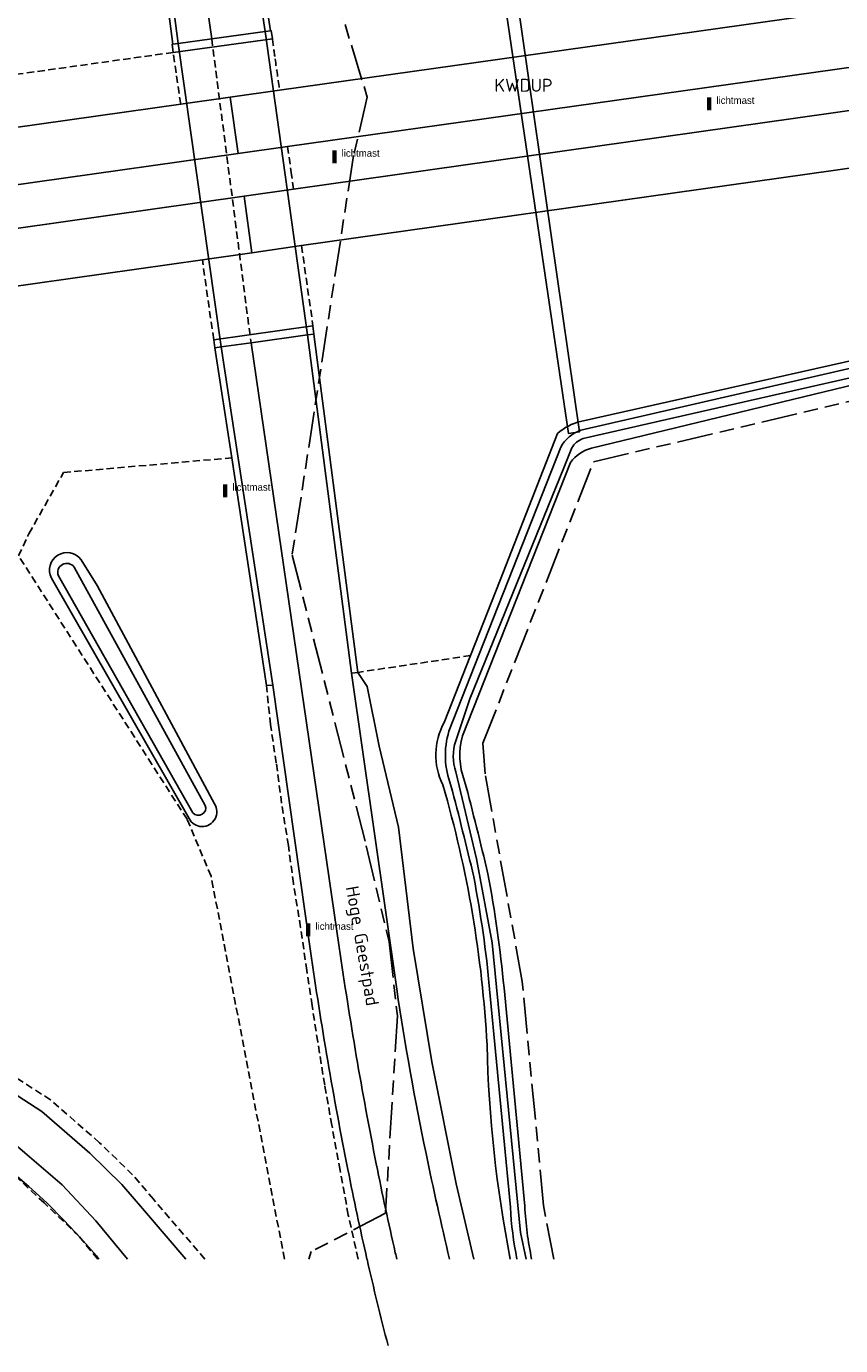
# Model space of a CAD drawing. Extents: x 168491 to 169507, y 481494 to 482503.
# Tile 56 of 108: x 169019 to 169076, y 481494 to 481586. Entities that reach past the tile are written whole.
import ezdxf
from ezdxf.enums import TextEntityAlignment as Align

# ---------------------------------------------------------------- set-up
doc = ezdxf.new("R2010")
doc.units = 0
doc.header["$LTSCALE"] = 0.5
doc.linetypes.add('KAD', pattern=[12, 5, -1, 2, -1, 2, -1])
doc.linetypes.add('STIPPELFIJN', pattern=[1.5, 1, -0.5])
doc.layers.get('0').update_dxf_attribs({"linetype": 'CONTINUOUS'})
for name, color, linetype in [('G01', 3, 'KAD'), ('G_BTD', 3, 'CONTINUOUS'), ('G_KWDUPM1', 7, 'CONTINUOUS'), ('G_OWG', 7, 'CONTINUOUS'), ('G_OWT', 7, 'CONTINUOUS'), ('G_PSHD', 1, 'CONTINUOUS'), ('G_TNDM1', 7, 'CONTINUOUS'), ('G_WGD', 2, 'CONTINUOUS'), ('G_WTD', 4, 'CONTINUOUS'), ('KWDUP', 7, 'CONTINUOUS'), ('ORL', 7, 'CONTINUOUS'), ('PPAL', 7, 'CONTINUOUS')]:
    doc.layers.add(name, color=color, linetype=linetype)
doc.styles.add('ISO', font='isocpeur.ttf', dxfattribs={"height": 1})

# ---------------------------------------------------------------- blocks, each defined once
blk = doc.blocks.new('PAAL')
at = {"linetype": 'ByBlock', "lineweight": -2}
h = blk.add_hatch(color=0, dxfattribs=at)
h.dxf.hatch_style = 1
h.paths.add_polyline_path([(0.15, 0.8), (-0.15, 0.8), (-0.15, -0.1), (0, -0.1, -0.414214), (-0.1, 0, -1), (0.1, 0, -0.414214), (0, -0.1), (0.15, -0.1)])
at = {"linetype": 'ByBlock', "lineweight": -2, "true_color": 0x681648}
h = blk.add_hatch(color=219, dxfattribs=at)
h.dxf.hatch_style = 1
h.paths.add_polyline_path([(-0.1, 0, 1), (0.1, 0, 1)])
at = {"color": 0, "linetype": 'ByBlock', "lineweight": -2}
blk.add_attdef('PAAL', (0.5, 0.35), '', height=0.5, dxfattribs=at)

msp = doc.modelspace()

# ---------------------------------------------------------------- linework, layer by layer
at = {"layer": 'G01'}
for points in [[(169044.94, 481626.148), (169044.915, 481625.889), (169044.313, 481619.519), (169040.182, 481604.543), (169038.593, 481598.261), (169040.053, 481590.009), (169042.912, 481580.676), (169041.958, 481576.615), (169037.699, 481548.882), (169042.844, 481528.693), (169044.432, 481522.027), (169045.003, 481516.886), (169044.176, 481503.177), (169039.029, 481500.516), (169038.8572, 481500)], [(169055.8572, 481500), (169055.148, 481503.709), (169053.677, 481519.271), (169051.087, 481533.685), (169050.942, 481535.812), (169058.618, 481555.348), (169110.092, 481567.503)], [(169024.2786, 481500), (169024.109, 481500.211), (169023.007, 481501.48), (169021.859, 481502.707), (169020.665, 481503.89), (169019.428, 481505.027), (169018.149, 481506.117), (169004.145, 481514.582), (169000, 481516.2829)]]:
    msp.add_lwpolyline(points, dxfattribs=at)
at = {"layer": 'G_BTD', "linetype": 'STIPPELFIJN', "lineweight": -3, "transparency": 33554687}
for points in [[(169036.327, 481584.732, 0.0014047), (169036.517, 481583.334)], [(169036.517, 481583.334, 0.0022427), (169036.832, 481581.15)]]:
    msp.add_lwpolyline(points, format="xyb", dxfattribs=at)
for points in [[(169029.438, 481583.776), (169000, 481579.6728)], [(169029.961, 481580.18), (169029.644, 481582.363), (169029.438, 481583.776)], [(169037.802, 481574.281), (169037.663, 481575.271), (169037.384, 481577.24)], [(169038.356, 481570.361), (169039.143, 481564.785)], [(169032.252, 481563.833), (169031.467, 481569.386)], [(169018.714, 481548.813), (169019.417, 481550.348), (169021.831, 481554.607), (169033.504, 481555.627)], [(169030.404, 481530.531), (169018.714, 481548.813)], [(169050.079, 481541.898), (169042.264, 481540.735)], [(169042.2881, 481500), (169041.594, 481503.054), (169041.038, 481506.152), (169040.455, 481509.283), (169039.959, 481512.077), (169039.474, 481515.074), (169039.085, 481517.597), (169038.71, 481520.024), (169038.289, 481523.022), (169037.79, 481526.071), (169037.436, 481528.709), (169036.971, 481531.649), (169036.596, 481534.449), (169036.192, 481537.108), (169035.919, 481539.812)], [(169037.1644, 481500), (169032.069, 481526.593), (169030.404, 481530.531)], [(169028.065, 481504.151), (169026.618, 481505.852), (169024.331, 481508.077), (169020.922, 481511.048), (169015.766, 481514.388), (169008.287, 481518.828), (169000.868, 481522.237), (169000, 481522.5945)], [(169024.2092, 481500), (169022.905, 481501.573), (169020.477, 481503.893), (169017.517, 481506.666), (169012.851, 481509.689), (169005.715, 481513.925), (169000, 481516.5512)], [(169031.635, 481500), (169028.065, 481504.151)]]:
    msp.add_lwpolyline(points, dxfattribs=at)
at = {"layer": 'G_KWDUPM1', "linetype": 'Continuous', "lineweight": 25, "transparency": 33554687}
msp.add_lwpolyline([(169050.46, 481600.933), (169056.891, 481557.315), (169057.655, 481557.44), (169051.352, 481601.147), (169050.46, 481600.933)], dxfattribs=at)
at = {"layer": 'G_OWG', "linetype": 'Continuous', "lineweight": 25, "transparency": 33554687}
msp.add_lwpolyline([(169050.3144, 481500), (169049.09, 481505.21), (169047.403, 481513.686), (169046.1, 481521.556), (169045.088, 481529.984), (169043.735, 481535.604), (169042.901, 481539.754), (169042.264, 481540.735)], dxfattribs=at)
at = {"layer": 'G_OWT', "linetype": 'Continuous', "lineweight": 25, "transparency": 33554687}
for points in [[(169057.718, 481558.163), (169104.677, 481568.71)], [(169105.077, 481567.413), (169084.189, 481562.524), (169058.477, 481556.31)], [(169050.079, 481541.898), (169052.136, 481547.14), (169056.129, 481557.327)], [(169057.011, 481555.314), (169049.53, 481536.326)], [(169032.305, 481531.611), (169024.163, 481546.768), (169023.046, 481548.552)], [(169020.993, 481547.28), (169030.539, 481530.597)], [(169048.254, 481537.25), (169050.079, 481541.898)], [(169053.845, 481503.667), (169052.406, 481518.829)]]:
    msp.add_lwpolyline(points, dxfattribs=at)
for points in [[(169056.129, 481557.327, -0.1158988), (169057.718, 481558.163)], [(169058.477, 481556.31, 0.1580752), (169057.011, 481555.314)], [(169023.046, 481548.552, 0.9272745), (169020.993, 481547.28)], [(169048.159, 481532.929, -0.2464891), (169048.254, 481537.25)], [(169049.675, 481533.188, -0.1673002), (169049.53, 481536.326)], [(169051.226, 481514.843, 0.0576428), (169048.159, 481532.929)], [(169051.282, 481526.749, 0.0072726), (169049.675, 481533.188)], [(169030.539, 481530.597, 1.0655373), (169032.305, 481531.611)], [(169052.406, 481518.829, 0.023973), (169051.282, 481526.749)], [(169052.8404, 481500, -0.0425333), (169051.226, 481514.843)], [(169054.3227, 481500, -0.0366239), (169053.845, 481503.667)]]:
    msp.add_lwpolyline(points, format="xyb", dxfattribs=at)
at = {"layer": 'G_PSHD', "linetype": 'Continuous', "lineweight": 25, "transparency": 33554687}
for points in [[(169035.83, 481585.232), (169032.252, 481608.654)], [(169029.785, 481584.408), (169026.7, 481607.855)], [(169036.195, 481585.282), (169034.84, 481594.155)], [(169029.42, 481584.359), (169028.413, 481592.008)], [(169035.83, 481585.232), (169032.113, 481584.726)], [(169036.327, 481584.732), (169036.253, 481585.29), (169036.195, 481585.282)], [(169029.42, 481584.359), (169029.365, 481584.351), (169029.438, 481583.776)], [(169029.438, 481583.776), (169036.327, 481584.732)], [(169032.113, 481584.726), (169029.785, 481584.408)], [(169039.143, 481564.785), (169032.252, 481563.833)], [(169034.844, 481563.618), (169038.759, 481564.16)], [(169038.759, 481564.16), (169041.819, 481540.668)], [(169039.209, 481564.223), (169039.143, 481564.785)], [(169042.264, 481540.735), (169039.209, 481564.223)], [(169032.252, 481563.833), (169032.332, 481563.27)], [(169032.332, 481563.27), (169033.504, 481555.627)], [(169032.781, 481563.333), (169034.844, 481563.618)], [(169036.366, 481539.851), (169032.781, 481563.333)], [(169033.504, 481555.627), (169035.919, 481539.812)], [(169041.819, 481540.668), (169042.264, 481540.735)], [(169035.919, 481539.812), (169036.366, 481539.851)]]:
    msp.add_lwpolyline(points, dxfattribs=at)
at = {"layer": 'G_PSHD', "linetype": 'STIPPELFIJN', "lineweight": -3, "transparency": 33554687}
for points in [[(169036.195, 481585.282), (169035.83, 481585.232)], [(169029.785, 481584.408), (169029.42, 481584.359)], [(169038.759, 481564.16), (169039.209, 481564.223)], [(169032.332, 481563.27), (169032.781, 481563.333)]]:
    msp.add_lwpolyline(points, dxfattribs=at)
at = {"layer": 'G_TNDM1', "linetype": 'Continuous', "lineweight": 25, "transparency": 33554687}
for points in [[(169035.83, 481585.232), (169032.113, 481584.726)], [(169035.83, 481585.232), (169038.759, 481564.16)], [(169032.113, 481584.726), (169029.785, 481584.408)], [(169032.781, 481563.333), (169029.785, 481584.408)], [(169034.844, 481563.618), (169038.759, 481564.16)], [(169032.781, 481563.333), (169034.844, 481563.618)]]:
    msp.add_lwpolyline(points, dxfattribs=at)
at = {"layer": 'G_WGD', "lineweight": -3, "transparency": 33554687}
for points in [[(169032.113, 481584.726), (169028.709, 481608.133), (169025.167, 481633.644)], [(169033.389, 481580.664), (169033.941, 481576.754)], [(169034.359, 481573.794), (169034.912, 481569.874)], [(169034.844, 481563.618), (169040.972, 481521.652)]]:
    msp.add_lwpolyline(points, dxfattribs=at)
at = {"layer": 'G_WGD', "linetype": 'Continuous', "lineweight": 25, "transparency": 33554687}
for points in [[(169036.832, 481581.15), (169111.647, 481591.715), (169113.431, 481591.969)], [(169119.365, 481588.813), (169112.2, 481587.808), (169037.384, 481577.24)], [(169037.802, 481574.281), (169100.771, 481583.185), (169119.776, 481585.883)], [(169038.356, 481570.361), (169101.327, 481579.268), (169120.324, 481581.975)], [(169029.961, 481580.18), (169033.389, 481580.664)], [(169033.389, 481580.664), (169036.832, 481581.15)], [(169004.702, 481576.613), (169029.961, 481580.18)], [(169037.384, 481577.24), (169033.941, 481576.754)], [(169005.75, 481572.772), (169033.941, 481576.754)], [(169034.359, 481573.794), (169037.802, 481574.281)], [(169034.359, 481573.794), (169005.793, 481569.755)], [(169031.467, 481569.386), (169034.912, 481569.874)], [(169034.912, 481569.874), (169038.356, 481570.361)], [(169006.261, 481565.821), (169031.467, 481569.386)], [(169044.963, 481518.741), (169041.819, 481540.668)], [(169036.366, 481539.851), (169038.98, 481521.369)], [(169027.304, 481503.503), (169025.887, 481505.168), (169023.653, 481507.341), (169020.319, 481510.247), (169015.239, 481513.538), (169007.822, 481517.941), (169000.469, 481521.32), (169000, 481521.5131)], [(169026.2609, 481500), (169024.063, 481502.652), (169021.725, 481505.153), (169018.495, 481507.916), (169013.685, 481511.032), (169006.45, 481515.327), (169000, 481518.2903)], [(169030.3162, 481500), (169027.304, 481503.503)]]:
    msp.add_lwpolyline(points, dxfattribs=at)
at = {"layer": 'G_WGD', "linetype": 'STIPPELFIJN', "lineweight": -3, "transparency": 33554687}
msp.add_lwpolyline([(169032.113, 481584.726), (169034.844, 481563.618)], dxfattribs=at)
at = {"layer": 'G_WGD', "linetype": 'Continuous', "lineweight": 25, "transparency": 33554687}
for points in [[(169038.98, 481521.369, 0.0139024), (169041.569, 481506.204)], [(169046.993, 481507.324, -0.0150716), (169044.963, 481518.741)], [(169048.6175, 481500, -0.0060087), (169046.993, 481507.324)], [(169041.569, 481506.204, 0.0070401), (169042.8951, 481500, 0.0070401)], [(169042.8951, 481500, 0.0000194), (169042.899, 481499.983)], [(169042.899, 481499.983, 0.007348), (169044.359, 481493.986)]]:
    msp.add_lwpolyline(points, format="xyb", dxfattribs=at)
at = {"layer": 'G_WGD', "lineweight": -3, "transparency": 33554687}
for points in [[(169040.972, 481521.652, 0.0138104), (169043.542, 481506.597)], [(169043.542, 481506.597, 0.0069639), (169044.861, 481500.428)], [(169044.861, 481500.428, 0.0005105), (169044.9593, 481500, 0.0005105)]]:
    msp.add_lwpolyline(points, format="xyb", dxfattribs=at)
at = {"layer": 'G_WTD', "linetype": 'Continuous', "lineweight": 25, "transparency": 33554687}
for points in [[(169057.744, 481557.548), (169083.942, 481563.559), (169104.827, 481568.447)], [(169104.984, 481567.798), (169084.097, 481562.91), (169065.514, 481558.712), (169057.909, 481556.966)], [(169049.057, 481535.969), (169050.034, 481538.899), (169056.563, 481554.929), (169057.108, 481556.313)], [(169050.686, 481541.988), (169056.352, 481556.366)], [(169031.67, 481531.492), (169022.567, 481548.041)], [(169030.814, 481530.978), (169021.476, 481547.437)], [(169048.584, 481536.653), (169050.686, 481541.988)], [(169049.058, 481533.825), (169050.493, 481527.776), (169051.582, 481521.944), (169053.54, 481501.833), (169053.9346, 481500)], [(169051.41, 481518.735), (169052.847, 481503.591)]]:
    msp.add_lwpolyline(points, dxfattribs=at)
for points in [[(169056.352, 481556.366, -0.198274), (169057.744, 481557.548)], [(169057.909, 481556.966, 0.1956783), (169057.108, 481556.313)], [(169021.476, 481547.437, -0.8883121), (169022.567, 481548.041)], [(169048.584, 481536.653, 0.1671156), (169048.723, 481532.877)], [(169049.057, 481535.969, 0.1627823), (169049.058, 481533.825)], [(169048.723, 481532.877, -0.0071309), (169050.304, 481526.541)], [(169031.67, 481531.492, -0.8354525), (169030.814, 481530.978)], [(169050.304, 481526.541, -0.0240727), (169051.41, 481518.735)], [(169052.847, 481503.591, 0.0344744), (169053.3023, 481500, 0.0344744)]]:
    msp.add_lwpolyline(points, format="xyb", dxfattribs=at)

# ---------------------------------------------------------------- block references
at = {"layer": 'PPAL', "linetype": 'Continuous', "lineweight": 13, "transparency": 33554687}
for p in [(169066.651, 481579.855), (169040.632, 481576.187), (169033.05, 481552.996), (169038.82, 481522.506)]:
    msp.add_blockref('PAAL', p, dxfattribs=at).add_auto_attribs({'PAAL': 'lichtmast'})

# ---------------------------------------------------------------- texts
at = {"layer": 'KWDUP', "linetype": 'Continuous', "lineweight": 70, "transparency": 33554687, "style": 'ISO'}
msp.add_text('KWDUP', height=0.9, dxfattribs=at).set_placement((169053.76, 481581.497), align=Align.MIDDLE_CENTER)
at = {"layer": 'ORL', "linetype": 'Continuous', "lineweight": 25, "transparency": 33554687, "style": 'ISO'}
msp.add_text('Hoge Geestpad', height=0.9, rotation=279.9, dxfattribs=at).set_placement((169042.581, 481521.744), align=Align.MIDDLE_CENTER)

doc.saveas('drawing.dxf')
